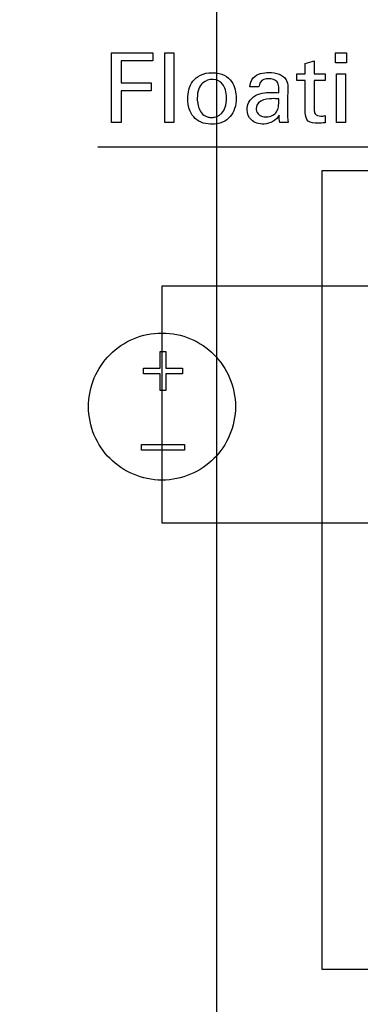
# Model space of a CAD drawing. Header units: inches. Extents: x 0 to 34, y 0 to 22.
# Tile 23 of 100: x 10.246 to 10.563, y 10.691 to 11.607. Entities that reach past the tile are written whole.
import ezdxf

# ---------------------------------------------------------------- set-up
doc = ezdxf.new("R2010")
doc.units = ezdxf.units.IN
doc.header["$LTSCALE"] = 1.87
doc.header["$MEASUREMENT"] = 0
doc.layers.get('0').update_dxf_attribs({"linetype": 'CONTINUOUS'})
doc.layers.add('DATUMCURVES', color=7, linetype='CONTINUOUS')
doc.layers.add('DIMENSIONS', color=7, linetype='CONTINUOUS')
doc.styles.get("Standard").update_dxf_attribs({"font": 'txt', "width": 0.8})
doc.dimstyles.new('DIMSTYLE_1', dxfattribs={"dimtxt": 0.125, "dimasz": 0.18, "dimexe": 0.18, "dimexo": 0.0625, "dimgap": 0.09, "dimtad": 0, "dimtih": 1, "dimtoh": 1, "dimdec": 3, "dimzin": 4, "dimdsep": 46, "dimtxsty": 'STANDARD', "dimblk": '_FILLED', "dimblk1": '_FILLED', "dimblk2": '_FILLED', "dimcen": 0.09, "dimadec": 0, "dimazin": 0, "dimtp": 0.001, "dimtm": 0.001, "dimtfac": 1, "dimtdec": 3, "dimtofl": 0, "dimtmove": 0, "dimatfit": 3, "dimldrblk": '_FILLED', "dimfxl": 1, "dimtolj": 1, "dimtzin": 4, "dimarcsym": 0})

# ---------------------------------------------------------------- blocks, each defined once
blk = doc.blocks.new('_FILLED')
at = {"color": 0, "linetype": 'BYBLOCK'}
blk.add_solid([(0, 0), (-1, 0.1736), (-1, -0.1736)], dxfattribs=at)
blk = doc.blocks.new('*D15')
at = {"layer": 'DIMENSIONS', "color": 2, "linetype": 'CONTINUOUS'}
for p, q in [((10.42907, 12.52233), (10.42907, 8.13273)), ((9.32407, 8.94683), (9.32407, 8.13273)), ((9.32407, 8.25773), (8.78273, 8.25773)), ((10.42907, 8.25773), (10.78907, 8.25773))]:
    blk.add_line(p, q, dxfattribs=at)
at = {"layer": 'DIMENSIONS', "color": 2, "linetype": 'CONTINUOUS', "xscale": 0.18, "yscale": 0.18, "zscale": 0.18}
blk.add_blockref('_FILLED', (9.32407, 8.25773), dxfattribs=at)
at = {"layer": 'DIMENSIONS', "color": 2, "linetype": 'CONTINUOUS', "xscale": 0.18, "yscale": 0.18, "zscale": 0.18, "rotation": 180}
blk.add_blockref('_FILLED', (10.42907, 8.25773), dxfattribs=at)
at = {"layer": 'DIMENSIONS', "color": 2, "linetype": 'CONTINUOUS', "width": 0.8}
for s, p in [('[', (8.02023, 8.19523)), (']', (8.62023, 8.19523)), ('6X ', (7.09523, 8.19523)), ('1.105', (7.39523, 8.19523)), ('28.07', (8.12023, 8.19523))]:
    blk.add_text(s, height=0.125, dxfattribs=at).set_placement(p)
blk = doc.blocks.new('*D16')
at = {"layer": 'DIMENSIONS', "color": 2, "linetype": 'CONTINUOUS'}
for p, q in [((10.42907, 12.52233), (10.42907, 7.82599)), ((11.30407, 12.52233), (11.30407, 7.82599)), ((10.42907, 7.95099), (10.02994, 7.95099)), ((11.30407, 7.95099), (11.66407, 7.95099))]:
    blk.add_line(p, q, dxfattribs=at)
at = {"layer": 'DIMENSIONS', "color": 2, "linetype": 'CONTINUOUS', "xscale": 0.18, "yscale": 0.18, "zscale": 0.18}
blk.add_blockref('_FILLED', (10.42907, 7.95099), dxfattribs=at)
at = {"layer": 'DIMENSIONS', "color": 2, "linetype": 'CONTINUOUS', "xscale": 0.18, "yscale": 0.18, "zscale": 0.18, "rotation": 180}
blk.add_blockref('_FILLED', (11.30407, 7.95099), dxfattribs=at)
at = {"layer": 'DIMENSIONS', "color": 2, "linetype": 'CONTINUOUS', "width": 0.8}
for s, p in [('[', (9.26744, 7.88849)), (']', (9.86744, 7.88849)), ('6X ', (8.44244, 7.88849)), ('.875', (8.74244, 7.88849)), ('22.23', (9.36744, 7.88849))]:
    blk.add_text(s, height=0.125, dxfattribs=at).set_placement(p)
blk = doc.blocks.new('*D17')
at = {"layer": 'DIMENSIONS', "color": 2, "linetype": 'CONTINUOUS'}
for p, q in [((11.30407, 12.52233), (11.30407, 7.57646)), ((12.17907, 12.52233), (12.17907, 7.57646)), ((11.30407, 7.70146), (10.94731, 7.70146)), ((12.17907, 7.70146), (12.53907, 7.70146))]:
    blk.add_line(p, q, dxfattribs=at)
at = {"layer": 'DIMENSIONS', "color": 2, "linetype": 'CONTINUOUS', "xscale": 0.18, "yscale": 0.18, "zscale": 0.18}
blk.add_blockref('_FILLED', (11.30407, 7.70146), dxfattribs=at)
at = {"layer": 'DIMENSIONS', "color": 2, "linetype": 'CONTINUOUS', "xscale": 0.18, "yscale": 0.18, "zscale": 0.18, "rotation": 180}
blk.add_blockref('_FILLED', (12.17907, 7.70146), dxfattribs=at)
at = {"layer": 'DIMENSIONS', "color": 2, "linetype": 'CONTINUOUS', "width": 0.8}
for s, p in [('[', (10.18481, 7.63896)), (']', (10.78481, 7.63896)), ('.875', (9.65981, 7.63896)), ('22.23', (10.28481, 7.63896)), ('4X ', (9.35981, 7.63896))]:
    blk.add_text(s, height=0.125, dxfattribs=at).set_placement(p)

msp = doc.modelspace()

# ---------------------------------------------------------------- linework, layer by layer
at = {"layer": 'DATUMCURVES', "color": 40, "linetype": 'CONTINUOUS'}
for points, knots in [([(10.33118, 11.511, 0.8645), (10.33118, 11.51438, 0.8645), (10.33118, 11.53604, 0.8645), (10.33118, 11.55771, 0.8645), (10.33118, 11.57598, 0.8645)], [0, 0, 0, 0, 0.15625, 1, 1, 1, 1]), ([(10.33118, 11.57598, 0.8645), (10.33319, 11.57598, 0.8645), (10.34609, 11.57598, 0.8645), (10.35899, 11.57598, 0.8645), (10.36987, 11.57598, 0.8645)], [0, 0, 0, 0, 0.15625, 1, 1, 1, 1]), ([(10.38076, 11.511, 0.8645), (10.38076, 11.51438, 0.8645), (10.38076, 11.53601, 0.8645), (10.38076, 11.55764, 0.8645), (10.38076, 11.57589, 0.8645)], [0, 0, 0, 0, 0.15625, 1, 1, 1, 1]), ([(10.38922, 11.57589, 0.8645), (10.38922, 11.57251, 0.8645), (10.38922, 11.55088, 0.8645), (10.38922, 11.52925, 0.8645), (10.38922, 11.511, 0.8645)], [0, 0, 0, 0, 0.15625, 1, 1, 1, 1]), ([(10.34035, 11.56833, 0.8645), (10.34035, 11.56728, 0.8645), (10.34035, 11.56053, 0.8645), (10.34035, 11.55378, 0.8645), (10.34035, 11.54808, 0.8645)], [0, 0, 0, 0, 0.15625, 1, 1, 1, 1]), ([(10.36987, 11.56833, 0.8645), (10.36834, 11.56833, 0.8645), (10.3585, 11.56833, 0.8645), (10.34866, 11.56833, 0.8645), (10.34035, 11.56833, 0.8645)], [0, 0, 0, 0, 0.15625, 1, 1, 1, 1]), ([(10.42347, 11.50949, 0.8645), (10.42036, 11.5096, 0.8645), (10.41391, 11.51093, 0.8645), (10.40508, 11.51759, 0.8645), (10.40073, 11.5314, 0.8645), (10.40419, 11.54776, 0.8645), (10.41357, 11.55567, 0.8645), (10.42062, 11.55741, 0.8645), (10.42523, 11.55735, 0.8645)], [0, 0, 0, 0, 0.12381, 0.261376, 0.536509, 0.768255, 0.884127, 1, 1, 1, 1]), ([(10.42523, 11.55735, 0.8645), (10.42724, 11.55732, 0.8645), (10.43168, 11.55691, 0.8645), (10.43807, 11.55449, 0.8645), (10.44367, 11.54932, 0.8645), (10.44685, 11.54155, 0.8645), (10.44808, 11.52869, 0.8645), (10.44448, 11.51808, 0.8645), (10.43519, 11.51082, 0.8645), (10.42772, 11.5094, 0.8645), (10.42381, 11.50947, 0.8645), (10.42347, 11.50949, 0.8645)], [0, 0, 0, 0, 0.051377, 0.102753, 0.205506, 0.30826, 0.411013, 0.698529, 0.842287, 0.986045, 1, 1, 1, 1]), ([(10.46014, 11.54412, 0.8645), (10.46049, 11.54714, 0.8645), (10.46202, 11.55321, 0.8645), (10.47007, 11.55699, 0.8645), (10.47846, 11.55786, 0.8645), (10.4871, 11.55684, 0.8645), (10.49468, 11.55178, 0.8645), (10.49542, 11.54631, 0.8645), (10.49542, 11.54394, 0.8645)], [0, 0, 0, 0, 0.182964, 0.339803, 0.497732, 0.692624, 0.857396, 1, 1, 1, 1]), ([(10.54069, 11.511, 0.8645), (10.54069, 11.51335, 0.8645), (10.54069, 11.52841, 0.8645), (10.54069, 11.54347, 0.8645), (10.54069, 11.55618, 0.8645)], [0, 0, 0, 0, 0.15625, 1, 1, 1, 1]), ([(10.54915, 11.55618, 0.8645), (10.54915, 11.55383, 0.8645), (10.54915, 11.53877, 0.8645), (10.54915, 11.52371, 0.8645), (10.54915, 11.511, 0.8645)], [0, 0, 0, 0, 0.15625, 1, 1, 1, 1]), ([(10.34035, 11.54808, 0.8645), (10.3418, 11.54808, 0.8645), (10.35107, 11.54808, 0.8645), (10.36034, 11.54808, 0.8645), (10.36816, 11.54808, 0.8645)], [0, 0, 0, 0, 0.15625, 1, 1, 1, 1]), ([(10.42588, 11.55113, 0.8645), (10.42567, 11.55114, 0.8645), (10.42262, 11.55114, 0.8645), (10.41726, 11.5498, 0.8645), (10.41218, 11.54296, 0.8645), (10.41035, 11.53287, 0.8645), (10.4126, 11.52223, 0.8645), (10.41743, 11.51748, 0.8645), (10.42083, 11.51621, 0.8645), (10.42283, 11.51583, 0.8645), (10.42428, 11.51578, 0.8645), (10.42468, 11.51577, 0.8645)], [0, 0, 0, 0, 0.02277, 0.317633, 0.465064, 0.612496, 0.806248, 0.903124, 0.951562, 0.975781, 1, 1, 1, 1]), ([(10.42468, 11.51577, 0.8645), (10.42522, 11.51576, 0.8645), (10.42513, 11.51579, 0.8645), (10.42618, 11.51584, 0.8645), (10.42745, 11.51604, 0.8645), (10.42956, 11.51663, 0.8645), (10.43185, 11.51787, 0.8645), (10.43468, 11.52026, 0.8645), (10.43745, 11.52476, 0.8645), (10.43874, 11.53334, 0.8645), (10.43772, 11.54183, 0.8645), (10.43415, 11.54864, 0.8645), (10.42976, 11.55105, 0.8645), (10.42588, 11.55113, 0.8645)], [0, 0, 0, 0, 0.017299, 0.034597, 0.069194, 0.138388, 0.207582, 0.276777, 0.415165, 0.553553, 0.668181, 0.78281, 1, 1, 1, 1]), ([(10.48714, 11.5388, 0.8645), (10.48714, 11.54218, 0.8645), (10.48771, 11.54974, 0.8645), (10.47768, 11.55269, 0.8645), (10.46981, 11.55033, 0.8645), (10.46868, 11.54569, 0.8645), (10.4686, 11.54412, 0.8645)], [0, 0, 0, 0, 0.321065, 0.586483, 0.850763, 1, 1, 1, 1]), ([(10.51171, 11.52001, 0.8645), (10.51171, 11.52158, 0.8645), (10.51171, 11.53162, 0.8645), (10.51171, 11.54167, 0.8645), (10.51171, 11.55014, 0.8645)], [0, 0, 0, 0, 0.15625, 1, 1, 1, 1]), ([(10.52008, 11.55014, 0.8645), (10.52008, 11.54873, 0.8645), (10.52008, 11.5397, 0.8645), (10.52008, 11.53068, 0.8645), (10.52008, 11.52306, 0.8645)], [0, 0, 0, 0, 0.15625, 1, 1, 1, 1]), ([(10.34035, 11.54051, 0.8645), (10.34035, 11.53898, 0.8645), (10.34035, 11.52914, 0.8645), (10.34035, 11.5193, 0.8645), (10.34035, 11.511, 0.8645)], [0, 0, 0, 0, 0.15625, 1, 1, 1, 1]), ([(10.36816, 11.54051, 0.8645), (10.36672, 11.54051, 0.8645), (10.35745, 11.54051, 0.8645), (10.34817, 11.54051, 0.8645), (10.34035, 11.54051, 0.8645)], [0, 0, 0, 0, 0.15625, 1, 1, 1, 1]), ([(10.45922, 11.52999, 0.8645), (10.46064, 11.53253, 0.8645), (10.46503, 11.53685, 0.8645), (10.47324, 11.53878, 0.8645), (10.4806, 11.5392, 0.8645), (10.48511, 11.53895, 0.8645), (10.48714, 11.5388, 0.8645)], [0, 0, 0, 0, 0.280723, 0.562011, 0.801313, 1, 1, 1, 1]), ([(10.49542, 11.54394, 0.8645), (10.4954, 11.54282, 0.8645), (10.49528, 11.53562, 0.8645), (10.49516, 11.52842, 0.8645), (10.49506, 11.52234, 0.8645)], [0, 0, 0, 0, 0.15625, 1, 1, 1, 1]), ([(10.48733, 11.51775, 0.8645), (10.48476, 11.51301, 0.8645), (10.47637, 11.50852, 0.8645), (10.46682, 11.51015, 0.8645), (10.45979, 11.51373, 0.8645), (10.45659, 11.52171, 0.8645), (10.45796, 11.5276, 0.8645), (10.45911, 11.52979, 0.8645), (10.45922, 11.52999, 0.8645)], [0, 0, 0, 0, 0.347986, 0.497091, 0.620471, 0.842157, 0.985687, 1, 1, 1, 1]), ([(10.466, 11.52405, 0.8645), (10.466, 11.52261, 0.8645), (10.46665, 11.51869, 0.8645), (10.47361, 11.51553, 0.8645), (10.48138, 11.51699, 0.8645), (10.48663, 11.52224, 0.8645), (10.48697, 11.52667, 0.8645), (10.48714, 11.53296, 0.8645)], [0, 0, 0, 0, 0.236161, 0.472322, 0.607209, 0.742096, 1, 1, 1, 1]), ([(10.49506, 11.52234, 0.8645), (10.49506, 11.52186, 0.8645), (10.49515, 11.51808, 0.8645), (10.49533, 11.51428, 0.8645), (10.49578, 11.511, 0.8645)], [0, 0, 0, 0, 0.125906, 1, 1, 1, 1]), ([(10.53017, 11.5109, 0.8645), (10.52785, 11.5105, 0.8645), (10.52276, 11.51024, 0.8645), (10.51354, 11.51068, 0.8645), (10.51171, 11.51731, 0.8645), (10.51171, 11.52001, 0.8645)], [0, 0, 0, 0, 0.29342, 0.662717, 1, 1, 1, 1]), ([(10.52008, 11.52306, 0.8645), (10.52008, 11.52175, 0.8645), (10.52026, 11.51807, 0.8645), (10.52573, 11.51673, 0.8645), (10.52885, 11.51714, 0.8645), (10.53017, 11.51748, 0.8645)], [0, 0, 0, 0, 0.286532, 0.702912, 1, 1, 1, 1]), ([(10.52738, 10.72339, 0.8645), (10.52738, 10.76209, 0.8645), (10.52738, 11.00978, 0.8645), (10.52738, 11.25748, 0.8645), (10.52738, 11.46647, 0.8645)], [0, 0, 0, 0, 0.15625, 1, 1, 1, 1]), ([(10.52738, 11.46647, 0.8645), (10.55775, 11.46647, 0.8645), (10.75215, 11.46647, 0.8645), (10.94655, 11.46647, 0.8645), (11.11058, 11.46647, 0.8645)], [0, 0, 0, 0, 0.15625, 1, 1, 1, 1]), ([(10.66248, 11.35883, 0.8645), (10.64767, 11.35884, 0.8645), (10.55294, 11.35885, 0.8645), (10.4582, 11.35887, 0.8645), (10.37827, 11.35889, 0.8645)], [0, 0, 0, 0, 0.15625, 1, 1, 1, 1]), ([(10.37827, 11.35847, 0.8645), (10.37827, 11.34703, 0.8645), (10.37827, 11.27382, 0.8645), (10.37827, 11.20062, 0.8645), (10.37827, 11.13885, 0.8645)], [0, 0, 0, 0, 0.15625, 1, 1, 1, 1]), ([(10.30993, 11.24995, 0.8645), (10.3103, 11.25811, 0.8645), (10.31423, 11.27526, 0.8645), (10.32874, 11.29641, 0.8645), (10.3507, 11.31147, 0.8645), (10.37827, 11.3172, 0.8645), (10.40583, 11.31147, 0.8645), (10.42779, 11.29641, 0.8645), (10.44282, 11.27445, 0.8645), (10.44667, 11.25608, 0.8645), (10.44667, 11.24689, 0.8645)], [0, 0, 0, 0, 0.112693, 0.239472, 0.366252, 0.493031, 0.619773, 0.746516, 0.873258, 1, 1, 1, 1]), ([(10.37657, 11.28269, 0.8645), (10.37657, 11.2835, 0.8645), (10.37657, 11.28868, 0.8645), (10.37657, 11.29387, 0.8645), (10.37657, 11.29824, 0.8645)], [0, 0, 0, 0, 0.15625, 1, 1, 1, 1]), ([(10.38182, 11.29824, 0.8645), (10.38182, 11.29743, 0.8645), (10.38182, 11.29225, 0.8645), (10.38182, 11.28706, 0.8645), (10.38182, 11.28269, 0.8645)], [0, 0, 0, 0, 0.15625, 1, 1, 1, 1]), ([(10.36094, 11.28269, 0.8645), (10.36176, 11.28269, 0.8645), (10.36696, 11.28269, 0.8645), (10.37217, 11.28269, 0.8645), (10.37657, 11.28269, 0.8645)], [0, 0, 0, 0, 0.15625, 1, 1, 1, 1]), ([(10.38182, 11.28269, 0.8645), (10.38263, 11.28269, 0.8645), (10.38782, 11.28269, 0.8645), (10.393, 11.28269, 0.8645), (10.39737, 11.28269, 0.8645)], [0, 0, 0, 0, 0.15625, 1, 1, 1, 1]), ([(10.37657, 11.27744, 0.8645), (10.37575, 11.27744, 0.8645), (10.37054, 11.27744, 0.8645), (10.36534, 11.27744, 0.8645), (10.36094, 11.27744, 0.8645)], [0, 0, 0, 0, 0.15625, 1, 1, 1, 1]), ([(10.37657, 11.26188, 0.8645), (10.37657, 11.26269, 0.8645), (10.37657, 11.26788, 0.8645), (10.37657, 11.27306, 0.8645), (10.37657, 11.27744, 0.8645)], [0, 0, 0, 0, 0.15625, 1, 1, 1, 1]), ([(10.39737, 11.27744, 0.8645), (10.39656, 11.27744, 0.8645), (10.39138, 11.27744, 0.8645), (10.3862, 11.27744, 0.8645), (10.38182, 11.27744, 0.8645)], [0, 0, 0, 0, 0.15625, 1, 1, 1, 1]), ([(10.38182, 11.27744, 0.8645), (10.38182, 11.27663, 0.8645), (10.38182, 11.27144, 0.8645), (10.38182, 11.26626, 0.8645), (10.38182, 11.26188, 0.8645)], [0, 0, 0, 0, 0.15625, 1, 1, 1, 1]), ([(10.44667, 11.24689, 0.8645), (10.44667, 11.23771, 0.8645), (10.44282, 11.21934, 0.8645), (10.42779, 11.19739, 0.8645), (10.40583, 11.18231, 0.8645), (10.37827, 11.17658, 0.8645), (10.3507, 11.18231, 0.8645), (10.32874, 11.19739, 0.8645), (10.31367, 11.21934, 0.8645), (10.30964, 11.23873, 0.8645), (10.30988, 11.24893, 0.8645), (10.30993, 11.24995, 0.8645)], [0, 0, 0, 0, 0.123269, 0.246537, 0.369806, 0.493075, 0.61638, 0.739685, 0.862989, 0.986294, 1, 1, 1, 1]), ([(10.35933, 11.21155, 0.8645), (10.36141, 11.21155, 0.8645), (10.37476, 11.21155, 0.8645), (10.3881, 11.21155, 0.8645), (10.39936, 11.21155, 0.8645)], [0, 0, 0, 0, 0.15625, 1, 1, 1, 1]), ([(10.39936, 11.20629, 0.8645), (10.39727, 11.20629, 0.8645), (10.38393, 11.20629, 0.8645), (10.37059, 11.20629, 0.8645), (10.35933, 11.20629, 0.8645)], [0, 0, 0, 0, 0.15625, 1, 1, 1, 1]), ([(10.37827, 11.13885, 0.8645), (10.3895, 11.13885, 0.8645), (10.46138, 11.13885, 0.8645), (10.53327, 11.13885, 0.8645), (10.59392, 11.13885, 0.8645)], [0, 0, 0, 0, 0.15625, 1, 1, 1, 1]), ([(11.11058, 10.72339, 0.8645), (11.0802, 10.72339, 0.8645), (10.8858, 10.72339, 0.8645), (10.6914, 10.72339, 0.8645), (10.52738, 10.72339, 0.8645)], [0, 0, 0, 0, 0.15625, 1, 1, 1, 1])]:
    msp.add_open_spline(points, degree=3, knots=knots, dxfattribs=at)
for points in [[(10.36987, 11.57598, 0.8645), (10.36987, 11.57343, 0.8645), (10.36987, 11.57088, 0.8645), (10.36987, 11.56833, 0.8645)], [(10.38076, 11.57589, 0.8645), (10.38358, 11.57589, 0.8645), (10.3864, 11.57589, 0.8645), (10.38922, 11.57589, 0.8645)], [(10.53979, 11.56653, 0.8645), (10.53979, 11.56962, 0.8645), (10.53979, 11.57271, 0.8645), (10.53979, 11.57581, 0.8645)], [(10.53979, 11.57581, 0.8645), (10.54318, 11.57581, 0.8645), (10.54657, 11.57581, 0.8645), (10.54996, 11.57581, 0.8645)], [(10.54996, 11.57581, 0.8645), (10.54996, 11.57271, 0.8645), (10.54996, 11.56962, 0.8645), (10.54996, 11.56653, 0.8645)], [(10.51171, 11.56581, 0.8645), (10.5145, 11.56671, 0.8645), (10.51729, 11.56761, 0.8645), (10.52008, 11.56851, 0.8645)], [(10.51171, 11.55636, 0.8645), (10.51171, 11.55951, 0.8645), (10.51171, 11.56266, 0.8645), (10.51171, 11.56581, 0.8645)], [(10.52008, 11.56851, 0.8645), (10.52008, 11.56446, 0.8645), (10.52008, 11.56041, 0.8645), (10.52008, 11.55636, 0.8645)], [(10.54996, 11.56653, 0.8645), (10.54657, 11.56653, 0.8645), (10.54318, 11.56653, 0.8645), (10.53979, 11.56653, 0.8645)], [(10.5037, 11.55014, 0.8645), (10.5037, 11.55221, 0.8645), (10.5037, 11.55429, 0.8645), (10.5037, 11.55636, 0.8645)], [(10.5037, 11.55636, 0.8645), (10.50637, 11.55636, 0.8645), (10.50904, 11.55636, 0.8645), (10.51171, 11.55636, 0.8645)], [(10.52008, 11.55636, 0.8645), (10.52344, 11.55636, 0.8645), (10.5268, 11.55636, 0.8645), (10.53017, 11.55636, 0.8645)], [(10.53017, 11.55636, 0.8645), (10.53017, 11.55429, 0.8645), (10.53017, 11.55221, 0.8645), (10.53017, 11.55014, 0.8645)], [(10.54069, 11.55618, 0.8645), (10.54351, 11.55618, 0.8645), (10.54633, 11.55618, 0.8645), (10.54915, 11.55618, 0.8645)], [(10.36816, 11.54808, 0.8645), (10.36816, 11.54556, 0.8645), (10.36816, 11.54304, 0.8645), (10.36816, 11.54051, 0.8645)], [(10.51171, 11.55014, 0.8645), (10.50904, 11.55014, 0.8645), (10.50637, 11.55014, 0.8645), (10.5037, 11.55014, 0.8645)], [(10.53017, 11.55014, 0.8645), (10.5268, 11.55014, 0.8645), (10.52344, 11.55014, 0.8645), (10.52008, 11.55014, 0.8645)], [(10.4686, 11.54412, 0.8645), (10.46578, 11.54412, 0.8645), (10.46296, 11.54412, 0.8645), (10.46014, 11.54412, 0.8645)], [(10.48229, 11.53323, 0.8645), (10.47886, 11.53323, 0.8645), (10.466, 11.53323, 0.8645), (10.466, 11.52405, 0.8645)], [(10.48714, 11.53296, 0.8645), (10.48562, 11.53314, 0.8645), (10.48435, 11.53323, 0.8645), (10.48229, 11.53323, 0.8645)], [(10.34035, 11.511, 0.8645), (10.33729, 11.511, 0.8645), (10.33424, 11.511, 0.8645), (10.33118, 11.511, 0.8645)], [(10.38922, 11.511, 0.8645), (10.3864, 11.511, 0.8645), (10.38358, 11.511, 0.8645), (10.38076, 11.511, 0.8645)], [(10.48813, 11.511, 0.8645), (10.48752, 11.51318, 0.8645), (10.48733, 11.51549, 0.8645), (10.48733, 11.51775, 0.8645)], [(10.49578, 11.511, 0.8645), (10.49323, 11.511, 0.8645), (10.49068, 11.511, 0.8645), (10.48813, 11.511, 0.8645)], [(10.53017, 11.51748, 0.8645), (10.53017, 11.51529, 0.8645), (10.53017, 11.5131, 0.8645), (10.53017, 11.5109, 0.8645)], [(10.54915, 11.511, 0.8645), (10.54633, 11.511, 0.8645), (10.54351, 11.511, 0.8645), (10.54069, 11.511, 0.8645)], [(10.31845, 11.48828, 0.8645), (10.60665, 11.48828, 0.8645), (10.89484, 11.48828, 0.8645), (11.18304, 11.48828, 0.8645)], [(10.37827, 11.35889, 0.8645), (10.37827, 11.35875, 0.8645), (10.37827, 11.35861, 0.8645), (10.37827, 11.35847, 0.8645)], [(10.37657, 11.29824, 0.8645), (10.37832, 11.29824, 0.8645), (10.38007, 11.29824, 0.8645), (10.38182, 11.29824, 0.8645)], [(10.36094, 11.27744, 0.8645), (10.36094, 11.27919, 0.8645), (10.36094, 11.28094, 0.8645), (10.36094, 11.28269, 0.8645)], [(10.39737, 11.28269, 0.8645), (10.39737, 11.28094, 0.8645), (10.39737, 11.27919, 0.8645), (10.39737, 11.27744, 0.8645)], [(10.38182, 11.26188, 0.8645), (10.38007, 11.26188, 0.8645), (10.37832, 11.26188, 0.8645), (10.37657, 11.26188, 0.8645)], [(10.35933, 11.20629, 0.8645), (10.35933, 11.20804, 0.8645), (10.35933, 11.20979, 0.8645), (10.35933, 11.21155, 0.8645)], [(10.39936, 11.21155, 0.8645), (10.39936, 11.20979, 0.8645), (10.39936, 11.20804, 0.8645), (10.39936, 11.20629, 0.8645)]]:
    msp.add_open_spline(points, degree=3, dxfattribs=at)

# ---------------------------------------------------------------- dimensions: what is measured, and where the dimension line sits
at = {"layer": 'DIMENSIONS', "color": 2, "linetype": 'CONTINUOUS'}
for base, p1, p2, text, picture, middle in [((9.32407, 8.25773), (10.42907, 12.52233), (9.32407, 8.94683), '6X <>', '*D15', (7.90773, 8.25773)), ((10.42907, 7.95099), (11.30407, 12.52233), (10.42907, 12.52233), '6X <>', '*D16', (9.20494, 7.95099)), ((11.30407, 7.70146), (12.17907, 12.52233), (11.30407, 12.52233), '4X <>', '*D17', (10.12231, 7.70146))]:
    dim = msp.add_linear_dim(base=base, p1=p1, p2=p2, angle=180, text=text, dimstyle='DIMSTYLE_1', dxfattribs=at)
    dim.commit()
    dim.dimension.update_dxf_attribs({"geometry": picture, "text_midpoint": middle, "dimtype": 160})

doc.saveas('drawing.dxf')
